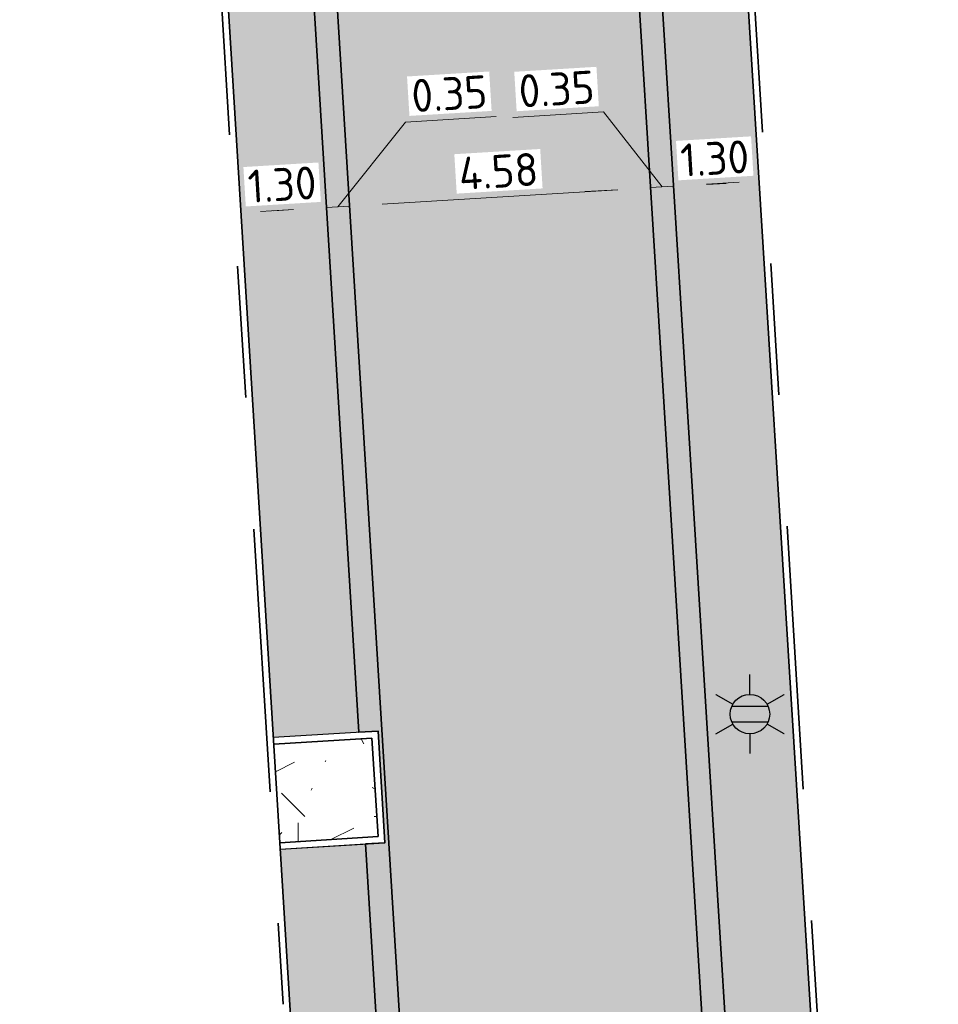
# Model space of a CAD drawing. Header units: metres. Extents: x 162305 to 163132, y 502542 to 502928.
# Tile 43 of 222: x 162593 to 162607, y 502601 to 502616. Entities that reach past the tile are written whole.
import ezdxf
from ezdxf.enums import TextEntityAlignment as Align

# ---------------------------------------------------------------- set-up
doc = ezdxf.new("R2010")
doc.units = ezdxf.units.M
doc.linetypes.add('VH-OPSLUITBAND-SO', pattern=[10, 4, -2, 2, -2])
for name, color, linetype, lineweight, true_color in [('B-WE-OV-LICHTMAST-S-200', 190, 'Continuous', 18, 0x7f00ff), ('N-WE-OV-LICHTMAST-S-200', 190, 'Continuous', 25, 0x7f00ff), ('N-WE-VH-GOOT_STRAATBAKSTEEN-G', 5, 'Continuous', 35, 0x0000ff), ('N-WE-VH-KANTOPSLUITING_OPSLUITBAND_100X200-G', 150, 'VH-OPSLUITBAND-SO', 35, 0x007fff), ('N01-WE-VH-OPENVERHARDING_BETONSTRAATSTEEN-A', 32, 'Continuous', 18, 0xbd5e00)]:
    doc.layers.add(name, color=color, linetype=linetype, lineweight=lineweight, true_color=true_color)
for name, color, linetype, lineweight in [('N-WB-BANDEN-VOORKANTBAND', 2, 'Continuous', 30), ('N-WE-GR-GRAS-A-200', 62, 'Continuous', 18), ('N-WE-VH-KANTOPSLUITING_VOORKANTBAND-G', 50, 'Continuous', 35), ('N-WE-VH-OPENVERHARDING_STRAATBAKSTEEN-A', 92, 'Continuous', 18), ('X-XX-AL-M', 7, 'Continuous', 18)]:
    doc.layers.add(name, color=color, linetype=linetype, lineweight=lineweight)
doc.layers.add('X-XX-AL-HULPLIJN 01-G', color=1, linetype='Continuous', lineweight=18, true_color=0xff0000, plot=False)
doc.styles.add('NLCS-ISO', font='NLCS-ISO.ttf')
doc.styles.add('NLCS-ISO-M200-T25', font='NLCS-ISO.ttf', dxfattribs={"height": 0.5})
doc.dimstyles.new('NLCS-M200-T25-PIJL_L2_H2', dxfattribs={"dimscale": 0.2, "dimtxt": 2.5, "dimasz": 2.5, "dimexe": 2, "dimexo": 2, "dimgap": 0.7, "dimtad": 1, "dimzin": 0, "dimdsep": 46, "dimtxsty": 'NLCS-ISO-M200-T25', "dimcen": 0, "dimdle": 2, "dimclrd": 256, "dimclre": 256, "dimclrt": 256, "dimazin": 0, "dimtfac": 1, "dimtdec": 3, "dimtofl": 0, "dimtmove": 0, "dimatfit": 3, "dimfxl": 2, "dimfxlon": 1, "dimtfillclr": 256, "dimtolj": 1, "dimtzin": 0, "dimlwd": -1, "dimlwe": -1, "dimarcsym": 0})
pattern_1 = [(0, (0, 0), (2, 2), [0.5, -1.5]), (0, (1.1, 1.2), (2, 2), [0.5, -1.5]), (90, (0.2, 0.7), (-2, 2), [0.5, -1.5]), (90, (1, 1.4), (-2, 2), [0.5, -1.5]), (45, (0.4, 1.4), (0, 2), [0.5, -2.328427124]), (135, (1.1, 0), (-2, 0), [0.5, -2.328427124]), (26.5650512, (0.5, 0.6), (2, 8e-10), [0.5, -3.972135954]), (26.5650512, (1.4, 1.6), (2, 8e-10), [0.5, -3.972135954]), (63.43494882, (1.4, 0), (1e-10, 2), [0.5, -3.972135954]), (63.43494882, (0.5, 0.9), (1e-10, 2), [0.5, -3.972135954]), (63.43494882, (1.2, 0.4), (1e-10, 2), [0.5, -3.972135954]), (116.5650512, (0, 1.1), (-8e-10, 2), [0.5, -3.972135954]), (153.43494882, (0.4, 0.3), (-2, 1e-10), [0.5, -3.972135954])]

# ---------------------------------------------------------------- blocks, each defined once
blk = doc.blocks.new('*D168')
at = {"layer": 'Defpoints', "color": 0, "transparency": 16777216}
blk.add_point((162596.133, 502613.173), dxfattribs=at)
at = {"layer": 'X-XX-AL-M', "transparency": 16777216}
for p, q in [((162596.932, 502613.221), (162596.633, 502613.203)), ((162597.431, 502613.252), (162597.456, 502612.852)), ((162596.133, 502613.173), (162596.158, 502612.773))]:
    blk.add_line(p, q, dxfattribs=at)
for points in [[(162596.627, 502613.286), (162596.638, 502613.12), (162596.133, 502613.173)], [(162596.927, 502613.304), (162596.937, 502613.138), (162597.431, 502613.252)]]:
    blk.add_solid(points, dxfattribs=at)
at = {"layer": 'X-XX-AL-M', "transparency": 16777216, "insert": (162596.759, 502613.601), "char_height": 0.5, "attachment_point": 5, "rotation": 3.4813, "style": 'NLCS-ISO-M200-T25', "bg_fill": 3, "box_fill_scale": 1.1, "bg_fill_color": 256, "bg_fill_true_color": 13158600, "bg_fill_transparency": 0}
blk.add_mtext('\\A1;1.30', dxfattribs=at)
at = {"layer": 'Defpoints', "color": 0, "transparency": 16777216}
for p in [(162596.121, 502613.376), (162597.416, 502613.503)]:
    blk.add_point(p, dxfattribs=at)
blk = doc.blocks.new('*D169')
at = {"layer": 'Defpoints', "color": 0, "transparency": 16777216}
for p in [(162597.413, 502613.547), (162597.769, 502613.471), (162597.781, 502613.273)]:
    blk.add_point(p, dxfattribs=at)
at = {"layer": 'X-XX-AL-M', "transparency": 16777216}
for p, q in [((162598.633, 502614.549), (162600.011, 502614.633)), ((162597.606, 502613.262), (162598.633, 502614.549)), ((162596.932, 502613.221), (162596.433, 502613.191)), ((162597.431, 502613.251), (162597.781, 502613.273)), ((162597.431, 502613.251), (162597.456, 502612.852)), ((162597.781, 502613.273), (162597.805, 502612.873)), ((162598.28, 502613.303), (162598.779, 502613.333))]:
    blk.add_line(p, q, dxfattribs=at)
for points in [[(162598.275, 502613.386), (162598.285, 502613.22), (162597.781, 502613.273)], [(162596.927, 502613.304), (162596.937, 502613.138), (162597.431, 502613.251)]]:
    blk.add_solid(points, dxfattribs=at)
at = {"layer": 'X-XX-AL-M', "transparency": 16777216, "insert": (162599.298, 502614.98), "char_height": 0.5, "attachment_point": 5, "rotation": 3.4813, "style": 'NLCS-ISO-M200-T25', "bg_fill": 3, "box_fill_scale": 1.1, "bg_fill_color": 256, "bg_fill_true_color": 13158600, "bg_fill_transparency": 0}
blk.add_mtext('\\A1;0.35', dxfattribs=at)
blk = doc.blocks.new('*D170')
at = {"layer": 'Defpoints', "color": 0, "transparency": 16777216}
for p in [(162597.781, 502613.273), (162602.381, 502613.122), (162597.805, 502612.877)]:
    blk.add_point(p, dxfattribs=at)
at = {"layer": 'X-XX-AL-M', "transparency": 16777216}
for p, q in [((162602.356, 502613.521), (162602.33, 502613.95)), ((162597.781, 502613.273), (162597.757, 502613.672)), ((162601.855, 502613.52), (162598.28, 502613.303))]:
    blk.add_line(p, q, dxfattribs=at)
for points in [[(162601.85, 502613.604), (162601.86, 502613.437), (162602.355, 502613.551)], [(162598.275, 502613.386), (162598.285, 502613.22), (162597.781, 502613.273)]]:
    blk.add_solid(points, dxfattribs=at)
at = {"layer": 'X-XX-AL-M', "transparency": 16777216, "insert": (162600.044, 502613.801), "char_height": 0.5, "attachment_point": 5, "rotation": 3.4813, "style": 'NLCS-ISO-M200-T25', "bg_fill": 3, "box_fill_scale": 1.1, "bg_fill_color": 256, "bg_fill_true_color": 13158600, "bg_fill_transparency": 0}
blk.add_mtext('\\A1;4.58', dxfattribs=at)
blk = doc.blocks.new('*D171')
at = {"layer": 'Defpoints', "color": 0, "transparency": 16777216}
for p in [(162602.335, 502613.853), (162602.688, 502613.821), (162602.354, 502613.553)]:
    blk.add_point(p, dxfattribs=at)
at = {"layer": 'X-XX-AL-M', "transparency": 16777216}
for p, q in [((162601.639, 502614.704), (162600.261, 502614.62)), ((162602.528, 502613.563), (162601.639, 502614.704)), ((162601.855, 502613.522), (162601.355, 502613.492)), ((162602.703, 502613.574), (162602.354, 502613.553)), ((162602.354, 502613.553), (162602.378, 502613.153)), ((162602.703, 502613.574), (162602.727, 502613.175)), ((162603.202, 502613.604), (162603.701, 502613.635))]:
    blk.add_line(p, q, dxfattribs=at)
for points in [[(162603.197, 502613.687), (162603.207, 502613.521), (162602.703, 502613.574)], [(162601.849, 502613.605), (162601.86, 502613.439), (162602.354, 502613.553)]]:
    blk.add_solid(points, dxfattribs=at)
at = {"layer": 'X-XX-AL-M', "transparency": 16777216, "insert": (162600.926, 502615.051), "char_height": 0.5, "attachment_point": 5, "rotation": 3.4813, "style": 'NLCS-ISO-M200-T25', "bg_fill": 3, "box_fill_scale": 1.1, "bg_fill_color": 256, "bg_fill_true_color": 13158600, "bg_fill_transparency": 0}
blk.add_mtext('\\A1;0.35', dxfattribs=at)
blk = doc.blocks.new('*D172')
at = {"layer": 'Defpoints', "color": 0, "transparency": 16777216}
blk.add_point((162602.703, 502613.569), dxfattribs=at)
at = {"layer": 'X-XX-AL-M', "transparency": 16777216}
for p, q in [((162603.99, 502613.815), (162604.025, 502613.249)), ((162602.703, 502613.569), (162602.728, 502613.17)), ((162603.501, 502613.618), (162603.202, 502613.599))]:
    blk.add_line(p, q, dxfattribs=at)
for points in [[(162603.197, 502613.683), (162603.207, 502613.516), (162602.703, 502613.569)], [(162603.496, 502613.701), (162603.506, 502613.534), (162604, 502613.648)]]:
    blk.add_solid(points, dxfattribs=at)
at = {"layer": 'X-XX-AL-M', "transparency": 16777216, "insert": (162603.328, 502613.998), "char_height": 0.5, "attachment_point": 5, "rotation": 3.4813, "style": 'NLCS-ISO-M200-T25', "bg_fill": 3, "box_fill_scale": 1.1, "bg_fill_color": 256, "bg_fill_true_color": 13158600, "bg_fill_transparency": 0}
blk.add_mtext('\\A1;1.30', dxfattribs=at)
at = {"layer": 'Defpoints', "color": 0, "transparency": 16777216}
for p in [(162603.966, 502614.214), (162602.686, 502613.859)]:
    blk.add_point(p, dxfattribs=at)
blk = doc.blocks.new('B-SOV-LICHTMAST-SO')
for p, q in [((0, 1.5), (0, 3)), ((-1.299, 0.75), (-2.598, 1.5)), ((1.299, 0.75), (2.598, 1.5)), ((-1.299, -0.75), (-2.598, -1.5)), ((1.299, -0.75), (2.598, -1.5)), ((0, -1.5), (0, -3))]:
    blk.add_line(p, q)
at = {"flags": 128}
for points in [[(-1.378, 0.593), (1.378, 0.593)], [(-1.378, -0.593), (1.378, -0.593)]]:
    blk.add_lwpolyline(points, dxfattribs=at)
blk.add_circle((0, 0), 1.5)
at = {"style": 'NLCS-ISO'}
blk.add_attdef('TYPE', text='', height=1.8, dxfattribs=at).set_placement((0, 3), align=Align.BOTTOM_CENTER)
blk = doc.blocks.new('SOV-LICHTMAST-SO')
h = blk.add_hatch(color=256)
h.paths.add_polyline_path([(1.378, 0.593, 0.658505), (-1.378, 0.593)])
h.paths.add_polyline_path([(-1.378, -0.593, 0.658505), (1.378, -0.593)])
at = {"flags": 128}
for points in [[(0, 1.5), (0, 3)], [(-2.598, 1.5), (-1.299, 0.75)], [(1.299, 0.75), (2.598, 1.5)], [(-1.378, 0.593), (1.378, 0.593)], [(-1.378, -0.593), (1.378, -0.593)], [(-2.598, -1.5), (-1.299, -0.75)], [(2.598, -1.5), (1.299, -0.75)], [(0, -1.5), (0, -3)]]:
    blk.add_lwpolyline(points, dxfattribs=at)
blk.add_circle((0, 0), 1.5)
at = {"style": 'NLCS-ISO'}
blk.add_attdef('TYPE', text='', height=1.8, dxfattribs=at).set_placement((0, 3), align=Align.BOTTOM_CENTER)

msp = doc.modelspace()

# ---------------------------------------------------------------- hatches: boundary and pattern name
at = {"layer": 'N-WE-GR-GRAS-A-200'}
h = msp.add_hatch(dxfattribs=at)
h.set_pattern_fill('AGR-GRAS_02-SO', color=256, scale=0.2, style=0, pattern_type=2)
h.set_pattern_definition(pattern_1)
h.paths.add_polyline_path([(162421.517, 502819.726), (162435.034, 502820.576), (162435.169, 502820.432), (162435.343, 502820.275), (162435.553, 502820.121), (162435.897, 502819.944), (162436.228, 502819.841), (162436.649, 502819.789), (162442.014, 502820.095), (162442.181, 502820.21), (162442.325, 502817.953), (162445.008, 502818.123), (162446.244, 502817.251), (162443.192, 502817.061), (162443.511, 502811.925), (162442.505, 502811.858), (162442.17, 502817.226), (162424.634, 502816.13), (162424.643, 502815.982), (162424.967, 502810.771), (162422.081, 502810.59)])
edge = h.paths.add_edge_path(flags=16)
edge.add_ellipse((162362.043, 502852.57), major_axis=(-0.0024, 0.0374), ratio=0.999228, start_angle=0, end_angle=360, ccw=False)
edge = h.paths.add_edge_path(flags=16)
edge.add_ellipse((162362.585, 502843.074), major_axis=(-0.0024, 0.0374), ratio=0.999228, start_angle=0, end_angle=360, ccw=False)
edge = h.paths.add_edge_path(flags=16)
edge.add_ellipse((162361.375, 502862.47), major_axis=(-0.0024, 0.0374), ratio=0.999228, start_angle=0, end_angle=360, ccw=False)
h.paths.add_polyline_path([(162362.219, 502859.55), (162362.319, 502859.557), (162363.515, 502840.078), (162363.415, 502840.072), (162363.443, 502839.623), (162363.543, 502839.629), (162363.629, 502838.217), (162362.822, 502838.159), (162362.786, 502838.484), (162362.788, 502838.484), (162362.758, 502838.774), (162362.163, 502845.491), (162360.898, 502866.676), (162361.878, 502866.739), (162362.291, 502860.006), (162362.191, 502860)])
h.paths.add_polyline_path([(162370.36, 502859.13), (162370.182, 502861.923), (162370.463, 502861.92), (162370.486, 502861.402), (162370.779, 502861.415), (162370.814, 502860.896), (162371.337, 502860.935), (162371.387, 502859.961), (162371.777, 502859.979), (162371.78, 502859.223)])
edge = h.paths.add_edge_path(flags=16)
edge.add_ellipse((162389.544, 502924.307), major_axis=(-0.0024, 0.0375), ratio=0.999228, start_angle=0, end_angle=360, ccw=False)
edge = h.paths.add_edge_path(flags=16)
edge.add_ellipse((162379.964, 502923.711), major_axis=(-0.0024, 0.0375), ratio=0.999228, start_angle=0, end_angle=360, ccw=False)
h.paths.add_polyline_path([(162371.042, 502923.041), (162371.029, 502923.547), (162371.022, 502923.655), (162398.112, 502925.305), (162398.145, 502924.764)])
edge = h.paths.add_edge_path(flags=16)
edge.add_ellipse((162472.361, 502871.473), major_axis=(-0.0024, 0.0375), ratio=0.999228, start_angle=0, end_angle=360, ccw=False)
edge = h.paths.add_edge_path(flags=16)
edge.add_ellipse((162472.286, 502872.403), major_axis=(-0.0024, 0.0375), ratio=0.999228, start_angle=0, end_angle=360, ccw=False)
edge = h.paths.add_edge_path(flags=16)
edge.add_ellipse((162481.311, 502872.974), major_axis=(-0.0024, 0.0375), ratio=0.999228, start_angle=0, end_angle=360, ccw=False)
edge = h.paths.add_edge_path(flags=16)
edge.add_ellipse((162481.4, 502872.078), major_axis=(-0.0024, 0.0375), ratio=0.999228, start_angle=0, end_angle=360, ccw=False)
edge = h.paths.add_edge_path(flags=16)
edge.add_ellipse((162491.481, 502873.637), major_axis=(-0.0024, 0.0375), ratio=0.999228, start_angle=0, end_angle=360, ccw=False)
edge = h.paths.add_edge_path()
edge.add_line((162491.614, 502871.718), (162490.496, 502871.657))
edge.add_line((162490.496, 502871.657), (162490.491, 502871.77))
edge.add_line((162490.491, 502871.77), (162478.157, 502870.992))
edge.add_line((162478.157, 502870.992), (162470.974, 502870.605))
edge.add_line((162470.974, 502870.605), (162470.856, 502872.5))
edge.add_line((162470.856, 502872.5), (162485.627, 502873.415))
edge.add_line((162485.627, 502873.415), (162493.227, 502873.874))
edge.add_line((162493.227, 502873.874), (162492.846, 502880.392))
edge.add_line((162492.846, 502880.392), (162493.987, 502880.465))
edge.add_line((162493.987, 502880.465), (162494.519, 502871.874))
edge.add_line((162494.519, 502871.874), (162491.646, 502871.719))
edge.add_ellipse((162491.628, 502871.752), major_axis=(-0.0024, 0.0375), ratio=0.999228, start_angle=204.2611, end_angle=514.6215)
h.paths.add_polyline_path([(162503.076, 502855.443), (162503.175, 502855.449), (162503.182, 502855.349), (162507.723, 502855.63), (162508.325, 502845.898), (162508.826, 502845.929), (162509.922, 502845.996), (162508.48, 502869.305), (162502.561, 502868.939), (162502.362, 502868.295), (162502.373, 502866.891)])
h.paths.add_polyline_path([(162538.734, 502870.453), (162538.737, 502870.459), (162538.743, 502870.478), (162538.747, 502870.497), (162538.75, 502870.516), (162538.751, 502870.535), (162538.75, 502870.553), (162538.747, 502870.572), (162538.743, 502870.591), (162538.737, 502870.611), (162538.729, 502870.629), (162538.722, 502870.641), (162538.703, 502870.938), (162537.951, 502870.89), (162537.968, 502870.619), (162537.965, 502870.611), (162537.958, 502870.591), (162537.954, 502870.572), (162537.952, 502870.553), (162537.951, 502870.535), (162537.952, 502870.516), (162537.954, 502870.497), (162537.958, 502870.478), (162537.965, 502870.459), (162537.973, 502870.44), (162537.98, 502870.426), (162537.999, 502870.138), (162538.751, 502870.186)], flags=16)
edge = h.paths.add_edge_path(flags=16)
edge.add_ellipse((162531.906, 502869.982), major_axis=(-0.25, 0), ratio=1, start_angle=-146.5113, end_angle=206.759, ccw=False)
edge.add_line((162532.115, 502870.12), (162532.13, 502870.095))
edge = h.paths.add_edge_path(flags=16)
edge.add_ellipse((162511.919, 502869.277), major_axis=(-0.0024, 0.0375), ratio=0.999228, start_angle=0, end_angle=360, ccw=False)
edge = h.paths.add_edge_path(flags=16)
edge.add_ellipse((162522.497, 502868.462), major_axis=(-0.0024, 0.0375), ratio=0.999228, start_angle=0, end_angle=360, ccw=False)
edge = h.paths.add_edge_path(flags=16)
edge.add_ellipse((162522.447, 502869.89), major_axis=(-0.0024, 0.0375), ratio=0.999228, start_angle=0, end_angle=360, ccw=False)
edge = h.paths.add_edge_path(flags=16)
edge.add_ellipse((162532.379, 502869.057), major_axis=(-0.0024, 0.0375), ratio=0.999228, start_angle=0, end_angle=360, ccw=False)
edge = h.paths.add_edge_path()
edge.add_line((162511.902, 502867.747), (162510.21, 502867.645))
edge.add_line((162510.21, 502867.645), (162510.109, 502869.306))
edge.add_line((162510.109, 502869.306), (162538.74, 502871.078))
edge.add_line((162538.74, 502871.078), (162538.844, 502869.377))
edge.add_line((162538.844, 502869.377), (162511.943, 502867.75))
edge.add_ellipse((162511.92, 502867.78), major_axis=(-0.0024, 0.0375), ratio=0.999228, start_angle=212.8954, end_angle=506.7392)
edge = h.paths.add_edge_path(flags=16)
edge.add_ellipse((162554.017, 502704.407), major_axis=(-0.25, 0), ratio=1, start_angle=-19.7806, end_angle=333.4897, ccw=False)
edge.add_line((162553.781, 502704.492), (162553.793, 502704.519))
edge = h.paths.add_edge_path()
edge.add_ellipse((162551.443, 502714.761), major_axis=(-0.579, 0), ratio=1, start_angle=88.3276, end_angle=98.4248)
edge.add_line((162551.528, 502714.188), (162556.303, 502714.513))
edge.add_line((162556.303, 502714.513), (162556.577, 502710.125))
edge.add_line((162556.577, 502710.125), (162556.776, 502710.137))
edge.add_line((162556.776, 502710.137), (162556.846, 502709.236))
edge.add_line((162556.846, 502709.236), (162552.732, 502708.974))
edge.add_line((162552.732, 502708.974), (162552.986, 502704.982))
edge.add_line((162552.986, 502704.982), (162557.154, 502705.248))
edge.add_line((162557.154, 502705.248), (162557.171, 502705.029))
edge.add_line((162557.171, 502705.029), (162577.095, 502706.273))
edge.add_line((162577.095, 502706.273), (162577.219, 502706.826))
edge.add_line((162577.219, 502706.826), (162577.305, 502705.378))
edge.add_line((162577.305, 502705.378), (162549.792, 502703.693))
edge.add_line((162549.792, 502703.693), (162549.16, 502713.814))
edge.add_line((162549.16, 502713.814), (162549.362, 502713.826))
edge.add_line((162549.362, 502713.826), (162549.356, 502713.926))
edge.add_line((162549.356, 502713.926), (162550.264, 502713.982))
edge.add_ellipse((162550.22, 502714.681), major_axis=(-0.7, 0), ratio=1, start_angle=93.5531, end_angle=128.9932)
edge.add_line((162550.661, 502714.137), (162551.426, 502714.182))
edge = h.paths.add_edge_path(flags=16)
edge.add_ellipse((162508.182, 502708.963), major_axis=(-0.0024, 0.0375), ratio=0.999228, start_angle=0, end_angle=360, ccw=False)
edge = h.paths.add_edge_path(flags=16)
edge.add_ellipse((162498.418, 502708.139), major_axis=(-0.0024, 0.0375), ratio=0.999228, start_angle=0, end_angle=360, ccw=False)
edge = h.paths.add_edge_path(flags=16)
edge.add_ellipse((162487.929, 502707.676), major_axis=(-0.0024, 0.0375), ratio=0.999228, start_angle=0, end_angle=360, ccw=False)
edge = h.paths.add_edge_path(flags=16)
edge.add_ellipse((162478.214, 502707.105), major_axis=(-0.0024, 0.0375), ratio=0.999228, start_angle=0, end_angle=360, ccw=False)
h.paths.add_polyline_path([(162476.685, 502707.087), (162505.879, 502708.912), (162539.79, 502710.978), (162539.851, 502709.987), (162476.746, 502706.099)])
edge = h.paths.add_edge_path(flags=16)
edge.add_ellipse((162395.834, 502721.362), major_axis=(-0.0024, 0.0374), ratio=0.999228, start_angle=0, end_angle=360, ccw=False)
edge = h.paths.add_edge_path(flags=16)
edge.add_ellipse((162396.47, 502711.185), major_axis=(-0.0024, 0.0374), ratio=0.999228, start_angle=0, end_angle=360, ccw=False)
edge = h.paths.add_edge_path()
edge.add_line((162395.383, 502731.715), (162396.765, 502708.907))
edge.add_line((162396.765, 502708.907), (162397.036, 502704.3))
edge.add_line((162397.036, 502704.3), (162396.295, 502704.256))
edge.add_line((162396.295, 502704.256), (162395.798, 502704.697))
edge.add_line((162395.798, 502704.697), (162394.018, 502733.935))
edge.add_line((162394.018, 502733.935), (162394.9, 502734.934))
edge.add_line((162394.9, 502734.934), (162395.187, 502734.952))
edge.add_line((162395.187, 502734.952), (162395.379, 502731.782))
edge.add_ellipse((162395.364, 502731.747), major_axis=(-0.0024, 0.0374), ratio=0.999228, start_angle=333.5251, end_angle=566.1217)
edge = h.paths.add_edge_path(flags=16)
edge.add_ellipse((162599.331, 502707.364), major_axis=(-0.0024, 0.0375), ratio=0.999228, start_angle=0, end_angle=360, ccw=False)
edge = h.paths.add_edge_path(flags=16)
edge.add_ellipse((162589.565, 502706.823), major_axis=(-0.0024, 0.0375), ratio=0.999228, start_angle=0, end_angle=360, ccw=False)
edge = h.paths.add_edge_path()
edge.add_ellipse((162583.961, 502706.24), major_axis=(-0.25, 0), ratio=1, start_angle=93.4892, end_angle=273.4892)
edge.add_line((162583.945, 502706.489), (162583.943, 502706.535))
edge.add_line((162583.943, 502706.535), (162608.977, 502708.062))
edge.add_line((162608.977, 502708.062), (162609.022, 502707.322))
edge.add_line((162609.022, 502707.322), (162583.988, 502705.788))
edge.add_line((162583.988, 502705.788), (162583.976, 502705.99))
edge = h.paths.add_edge_path(flags=16)
edge.add_ellipse((162616.144, 502666.519), major_axis=(-0.0024, 0.0374), ratio=0.999228, start_angle=0, end_angle=360, ccw=False)
edge = h.paths.add_edge_path(flags=16)
edge.add_ellipse((162615.418, 502676.401), major_axis=(-0.0024, 0.0374), ratio=0.999228, start_angle=0, end_angle=360, ccw=False)
edge = h.paths.add_edge_path()
edge.add_ellipse((162615.429, 502664.807), major_axis=(-0.25, 0), ratio=1, start_angle=33.4892, end_angle=333.4892)
edge.add_line((162615.205, 502664.919), (162615.153, 502664.945))
edge.add_line((162615.153, 502664.945), (162613.958, 502684.042))
edge.add_line((162613.958, 502684.042), (162615.141, 502684.116))
edge.add_line((162615.141, 502684.116), (162615.159, 502683.799))
edge.add_line((162615.159, 502683.799), (162616.307, 502665.548))
edge.add_line((162616.307, 502665.548), (162616.303, 502665.534))
edge.add_line((162616.303, 502665.534), (162616.301, 502665.515))
edge.add_line((162616.301, 502665.515), (162616.3, 502665.496))
edge.add_line((162616.3, 502665.496), (162616.301, 502665.477))
edge.add_line((162616.301, 502665.477), (162616.303, 502665.458))
edge.add_line((162616.303, 502665.458), (162616.308, 502665.439))
edge.add_line((162616.308, 502665.439), (162616.314, 502665.42))
edge.add_line((162616.314, 502665.42), (162616.315, 502665.418))
edge.add_line((162616.315, 502665.418), (162616.722, 502658.942))
edge.add_line((162616.722, 502658.942), (162615.533, 502658.854))
edge.add_line((162615.533, 502658.854), (162615.172, 502664.637))
edge.add_line((162615.172, 502664.637), (162615.22, 502664.669))
h.paths.add_polyline_path([(162613.807, 502655.383), (162613.598, 502658.712), (162613.638, 502658.715), (162613.934, 502653.992), (162582.144, 502652.018), (162582.063, 502653.317)])
h.paths.add_polyline_path([(162630.424, 502647.556), (162630.699, 502642.626), (162628.4, 502642.494), (162627.777, 502642.458), (162627.786, 502642.278), (162603.433, 502640.765), (162603.114, 502645.897), (162602.077, 502645.841), (162602.105, 502645.392), (162602.141, 502645.394), (162602.467, 502640.049), (162633.855, 502641.963), (162634.145, 502641.982), (162633.881, 502644.367), (162633.717, 502645), (162633.378, 502645.727), (162632.876, 502646.364), (162632.286, 502646.854), (162631.624, 502647.211)])
edge = h.paths.add_edge_path(flags=16)
edge.add_ellipse((162567.845, 502652.2), major_axis=(-0.0024, 0.0375), ratio=0.999228, start_angle=0, end_angle=360, ccw=False)
edge = h.paths.add_edge_path()
edge.add_line((162548.046, 502650.768), (162548.03, 502651.015))
edge.add_line((162548.03, 502651.015), (162549.486, 502651.109))
edge.add_line((162549.486, 502651.109), (162549.486, 502650.517))
edge.add_line((162549.486, 502650.517), (162550.286, 502650.517))
edge.add_line((162550.286, 502650.517), (162550.286, 502651.16))
edge.add_line((162550.286, 502651.16), (162558.56, 502651.693))
edge.add_ellipse((162558.587, 502651.719), major_axis=(-0.0024, 0.0375), ratio=0.999228, start_angle=129.7834, end_angle=230.2968)
edge.add_line((162558.617, 502651.697), (162573.877, 502652.68))
edge.add_line((162573.877, 502652.68), (162573.944, 502651.609))
edge.add_line((162573.944, 502651.609), (162548.093, 502650.004))
edge.add_line((162548.093, 502650.004), (162548.05, 502650.705))
edge.add_ellipse((162548.028, 502650.735), major_axis=(-0.0024, 0.0375), ratio=0.999228, start_angle=211.6727, end_angle=328.1784)
edge = h.paths.add_edge_path(flags=16)
edge.add_ellipse((162430.665, 502659.865), major_axis=(-0.0024, 0.0375), ratio=0.999228, start_angle=0, end_angle=360, ccw=False)
edge = h.paths.add_edge_path(flags=16)
edge.add_ellipse((162420.419, 502659.642), major_axis=(-0.0024, 0.0375), ratio=0.999228, start_angle=0, end_angle=360, ccw=False)
edge = h.paths.add_edge_path(flags=16)
edge.add_ellipse((162411.256, 502659.155), major_axis=(-0.0024, 0.0375), ratio=0.999228, start_angle=0, end_angle=360, ccw=False)
h.paths.add_polyline_path([(162435.507, 502661.043), (162435.323, 502659.857), (162409.633, 502658.262), (162409.562, 502659.421), (162417.311, 502659.909), (162417.311, 502659.564), (162418.111, 502659.564), (162418.111, 502659.962)])
edge = h.paths.add_edge_path()
edge.add_arc((162406.536, 502665.135), 0.25, 314.1361, 386.759)
edge.add_line((162406.759, 502665.248), (162406.744, 502665.273))
edge.add_arc((162406.536, 502665.135), 0.25, 33.4892, 53.1521)
edge.add_line((162406.686, 502665.335), (162405.617, 502682.119))
edge.add_line((162405.617, 502682.119), (162404.587, 502699.361))
edge.add_line((162404.587, 502699.361), (162405.114, 502699.394))
edge.add_line((162405.114, 502699.394), (162407.566, 502659.298))
edge.add_line((162407.566, 502659.298), (162407.073, 502659.267))
edge.add_line((162407.073, 502659.267), (162407.068, 502659.343))
edge.add_line((162407.068, 502659.343), (162407.062, 502659.43))
edge.add_line((162407.062, 502659.43), (162406.71, 502664.956))
h.paths.add_polyline_path([(162384.175, 502626.989), (162385.046, 502626.592), (162372.825, 502599.014), (162371.335, 502595.495), (162370.722, 502593.495), (162370.394, 502591.743), (162370.27, 502590.819), (162370.22, 502589.04), (162370.38, 502587.03), (162370.565, 502585.909), (162371.415, 502583.295), (162372.193, 502581.707), (162370.908, 502584.33), (162369.966, 502586.806), (162369.747, 502588.04), (162369.616, 502589.543), (162369.609, 502591.028), (162369.765, 502592.585), (162370.157, 502594.429), (162370.745, 502596.215), (162373.739, 502603.155), (162382.073, 502622.389), (162383.982, 502627.016)])
h.paths.add_polyline_path([(162633.546, 502600.513), (162633.828, 502595.971), (162634.923, 502596.039), (162635.361, 502596.088), (162635.807, 502596.254), (162636.127, 502596.481), (162636.395, 502596.782), (162636.609, 502597.185), (162636.68, 502597.521), (162636.692, 502597.852), (162636.458, 502601.632), (162636.458, 502601.69), (162604.902, 502599.753), (162604.852, 502599.75), (162605.149, 502595.651), (162605.325, 502595.091), (162605.529, 502594.771), (162606.031, 502594.327), (162606.489, 502594.101), (162606.98, 502594.014), (162607.398, 502594.03), (162607.379, 502594.329), (162607.479, 502594.335), (162607.197, 502598.877)])
h = msp.add_hatch(dxfattribs=at)
h.set_pattern_fill('AGR-GRAS_02-SO', color=256, scale=0.2, style=0, pattern_type=2)
h.set_pattern_definition(pattern_1)
h.paths.add_polyline_path([(162596.631, 502605.099), (162598.122, 502605.192), (162598.215, 502603.695), (162596.723, 502603.602)])
h.paths.add_polyline_path([(162597.789, 502604.858), (162597.775, 502604.863), (162597.76, 502604.867), (162597.745, 502604.87), (162597.73, 502604.872), (162597.716, 502604.872), (162597.702, 502604.872), (162597.687, 502604.87), (162597.672, 502604.867), (162597.657, 502604.863), (162597.643, 502604.858), (162597.628, 502604.852), (162597.615, 502604.844), (162597.609, 502604.841), (162597.192, 502604.815), (162597.249, 502603.907), (162598.157, 502603.965), (162598.138, 502604.27), (162598.138, 502604.272), (162598.139, 502604.288), (162598.138, 502604.304), (162598.136, 502604.32), (162598.134, 502604.328), (162598.125, 502604.467), (162598.128, 502604.48), (162598.133, 502604.495), (162598.136, 502604.51), (162598.138, 502604.526), (162598.139, 502604.542), (162598.138, 502604.558), (162598.136, 502604.573), (162598.134, 502604.588), (162598.13, 502604.603), (162598.125, 502604.617), (162598.119, 502604.631), (162598.115, 502604.638), (162598.1, 502604.872), (162597.801, 502604.853)], flags=16)
at = {"layer": 'N-WE-VH-OPENVERHARDING_STRAATBAKSTEEN-A', "true_color": 0x333333}
h = msp.add_hatch(dxfattribs=at)
h.set_pattern_fill('AVH-SBS_DIKFORMAAT_HALFST', color=250, angle=273.5531, pattern_type=2)
h.set_pattern_definition([(273.55309, (162601.3746, 502635.025817), (0.04990389, 0.00309867), []), (3.5531, (162601.387, 502634.8262), (-0.0123947, 0.1996156), [0.05, -0.05]), (3.5531, (162601.4307, 502634.9291), (-0.0123947, 0.1996156), [0.05, -0.05]), (273.5531, (162601.40575, 502634.92756), (0.09980778, 0.00619734), [0, -0.1, 0, 0, 0]), (273.5531, (162601.45565, 502634.93066), (0.09980778, 0.00619734), [0, -0.1, 0, 0, 0])])
h.paths.add_polyline_path([(162602.019, 502618.958), (162603.187, 502600.097), (162603.537, 502600.118), (162602.368, 502618.98)])
h.paths.add_polyline_path([(162601.375, 502635.026), (162602.263, 502620.677), (162601.914, 502620.655), (162601.025, 502635.004)])
h = msp.add_hatch(dxfattribs=at)
h.set_pattern_fill('AVH-SBS_DIKFORMAAT_HALFST', color=250, angle=273.5531, pattern_type=2)
h.set_pattern_definition([(273.55309047, (0, 0), (0.049903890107, 0.0030986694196), []), (3.55309047, (0.0124, -0.19962), (-0.01239467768, 0.19961556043), [0.05, -0.05]), (3.55309047, (0.0561, -0.0967), (-0.01239467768, 0.19961556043), [0.05, -0.05]), (273.55309047, (0.03115, -0.09826), (0.099807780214, 0.00619733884), [0, -0.1, 0, 0, 0]), (273.55309047, (0.08105, -0.09516), (0.099807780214, 0.00619733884), [0, -0.1, 0, 0, 0])])
h.paths.add_polyline_path([(162598.027, 502603.583), (162598.26, 502599.793), (162598.61, 502599.815), (162596.46, 502634.723), (162596.111, 502634.702), (162597.922, 502605.28), (162598.216, 502605.298), (162598.321, 502603.601)])
at = {"layer": 'N01-WE-VH-OPENVERHARDING_BETONSTRAATSTEEN-A'}
h = msp.add_hatch(dxfattribs=at)
h.set_pattern_fill('AVH-BSS_LINGEFORMAAT_KEPER', color=256, scale=2, angle=3.5408, pattern_type=2)
h.set_pattern_definition([(48.5408, (162379.96123, 502825.00982), (-0.01397452, 0.22584223), [0.64, -0.32]), (138.5408, (162380.06716, 502825.12972), (0.01397452, -0.22584223), [0.64, -0.32])])
h.paths.add_polyline_path([(162597.29, 502594.403), (162597.698, 502587.917), (162605.573, 502588.412), (162604.822, 502600.399), (162603.666, 502619.06), (162602.368, 502618.98), (162603.537, 502600.118), (162603.187, 502600.097), (162601.025, 502635.004), (162601.375, 502635.026), (162602.263, 502620.677), (162603.559, 502620.757), (162602.619, 502635.954), (162594.76, 502635.466), (162596.625, 502605.199), (162597.922, 502605.28), (162596.111, 502634.702), (162596.46, 502634.723), (162598.611, 502599.815), (162598.26, 502599.793), (162598.027, 502603.583), (162596.729, 502603.502)])

# ---------------------------------------------------------------- linework, layer by layer
at = {"layer": 'N-WB-BANDEN-VOORKANTBAND', "flags": 128}
msp.add_lwpolyline([(162596.729, 502603.502), (162598.321, 502603.601), (162598.216, 502605.298), (162596.625, 502605.199)], dxfattribs=at)
at = {"layer": 'N-WE-VH-GOOT_STRAATBAKSTEEN-G', "flags": 128}
for points in [[(162598.027, 502603.583), (162598.26, 502599.793), (162598.61, 502599.815), (162596.46, 502634.723), (162596.111, 502634.702), (162597.922, 502605.28), (162598.216, 502605.298), (162598.321, 502603.601), (162598.027, 502603.583)], [(162602.019, 502618.958), (162603.187, 502600.097), (162603.537, 502600.118), (162602.368, 502618.98), (162602.019, 502618.958)]]:
    msp.add_lwpolyline(points, dxfattribs=at)
at = {"layer": 'N-WE-VH-KANTOPSLUITING_OPSLUITBAND_100X200-G'}
for points in [[(162634.273, 502640.24), (162602.571, 502638.351), (162604.934, 502600.205)], [(162568.523, 502636.727), (162594.485, 502638.31), (162596.774, 502601.15)], [(162596.722, 502603.602), (162598.215, 502603.695), (162598.122, 502605.192), (162596.631, 502605.099)]]:
    msp.add_lwpolyline(points, dxfattribs=at)
at = {"layer": 'N-WE-VH-KANTOPSLUITING_VOORKANTBAND-G'}
msp.add_lwpolyline([(162636.73, 502602.099), (162634.367, 502640.346), (162602.465, 502638.445), (162604.822, 502600.399)], dxfattribs=at)
msp.add_lwpolyline([(162591.58, 502591.162, 0.396933), (162592.517, 502592.163, -0.397024), (162593.456, 502593.164), (162596.354, 502593.344, 0.414069), (162597.29, 502594.403), (162594.579, 502638.416), (162568.417, 502636.821)], format="xyb", dxfattribs=at)
at = {"layer": 'X-XX-AL-HULPLIJN 01-G', "flags": 128}
msp.add_lwpolyline([(162597.29, 502594.403), (162597.698, 502587.917), (162605.573, 502588.412), (162604.822, 502600.399), (162603.666, 502619.06), (162602.368, 502618.98), (162603.537, 502600.118), (162603.187, 502600.097), (162601.025, 502635.004), (162601.375, 502635.026), (162602.263, 502620.677), (162603.559, 502620.757), (162602.619, 502635.954), (162594.76, 502635.466), (162596.625, 502605.199), (162597.922, 502605.28), (162596.111, 502634.702), (162596.46, 502634.723), (162598.611, 502599.815), (162598.26, 502599.793), (162598.027, 502603.583), (162596.729, 502603.502)], close=True, dxfattribs=at)

# ---------------------------------------------------------------- block references
at = {"layer": 'B-WE-OV-LICHTMAST-S-200', "xscale": 0.2, "yscale": 0.2}
msp.add_blockref('B-SOV-LICHTMAST-SO', (162603.863, 502605.555), dxfattribs=at)
at = {"layer": 'N-WE-OV-LICHTMAST-S-200', "xscale": 0.2, "yscale": 0.2, "zscale": 0.51972000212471}
msp.add_blockref('SOV-LICHTMAST-SO', (162603.863, 502605.555), dxfattribs=at)

# ---------------------------------------------------------------- next in the draw order: dimensions: what is measured, and where the dimension line sits
at = {"layer": 'X-XX-AL-M'}
dim = msp.add_linear_dim(base=(162596.133, 502613.173), p1=(162597.416, 502613.503), p2=(162596.121, 502613.376), angle=3.4813, dimstyle='NLCS-M200-T25-PIJL_L2_H2', override={"dimtfill": 1}, dxfattribs=at)
dim.commit()
dim.dimension.update_dxf_attribs({"geometry": '*D168', "text_midpoint": (162596.759, 502613.601)})

# ---------------------------------------------------------------- next in the draw order: dimensions: what is measured, and where the dimension line sits
dim = msp.add_linear_dim(base=(162597.781, 502613.273), p1=(162597.413, 502613.547), p2=(162597.769, 502613.471), angle=3.4813, dimstyle='NLCS-M200-T25-PIJL_L2_H2', override={"dimtmove": 1, "dimtfill": 1}, dxfattribs=at)
dim.commit()
dim.dimension.update_dxf_attribs({"geometry": '*D169', "text_midpoint": (162598.773, 502614.557), "dimtype": 160})

# ---------------------------------------------------------------- next in the draw order: dimensions: what is measured, and where the dimension line sits
dim = msp.add_linear_dim(base=(162597.781, 502613.273), p1=(162602.381, 502613.122), p2=(162597.805, 502612.877), angle=3.4813, dimstyle='NLCS-M200-T25-PIJL_L2_H2', override={"dimtfill": 1}, dxfattribs=at)
dim.commit()
dim.dimension.update_dxf_attribs({"geometry": '*D170', "text_midpoint": (162600.044, 502613.801)})

# ---------------------------------------------------------------- next in the draw order: dimensions: what is measured, and where the dimension line sits
dim = msp.add_linear_dim(base=(162602.354, 502613.553), p1=(162602.688, 502613.821), p2=(162602.335, 502613.853), angle=3.4813, dimstyle='NLCS-M200-T25-PIJL_L2_H2', override={"dimtmove": 1, "dimtfill": 1}, dxfattribs=at)
dim.commit()
dim.dimension.update_dxf_attribs({"geometry": '*D171', "text_midpoint": (162601.499, 502614.695), "dimtype": 160})

# ---------------------------------------------------------------- next in the draw order: dimensions: what is measured, and where the dimension line sits
dim = msp.add_linear_dim(base=(162602.703, 502613.569), p1=(162603.966, 502614.214), p2=(162602.686, 502613.859), angle=3.4813, dimstyle='NLCS-M200-T25-PIJL_L2_H2', override={"dimtfill": 1}, dxfattribs=at)
dim.commit()
dim.dimension.update_dxf_attribs({"geometry": '*D172', "text_midpoint": (162603.328, 502613.998)})

doc.saveas('drawing.dxf')
